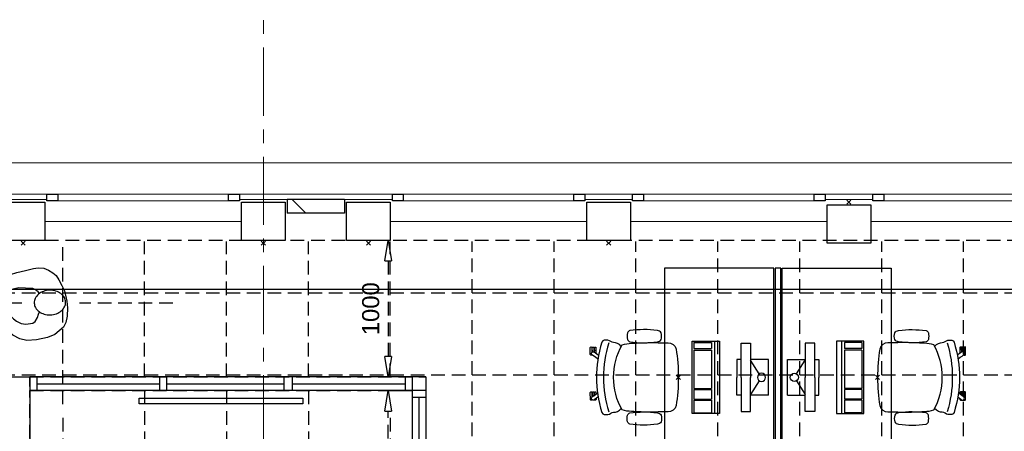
# Model space of a CAD drawing. Header units: millimetres. Extents: x 274596 to 660162, y 141333 to 298920.
# Tile 149 of 165: x 594737 to 601950, y 170107 to 173122. Entities that reach past the tile are written whole.
import ezdxf

# ---------------------------------------------------------------- set-up
doc = ezdxf.new("R2010")
doc.units = ezdxf.units.MM
doc.header["$LTSCALE"] = 400
doc.header["$PDMODE"] = 3
doc.header["$PDSIZE"] = 15
doc.linetypes.add('CENTER', pattern=[2, 1.25, -0.25, 0.25, -0.25])
doc.linetypes.add('HIDDEN', pattern=[0.375, 0.25, -0.125])
for name, color, linetype in [('-gd', 2, 'Continuous'), ('-ve', 2, 'HIDDEN'), ('inlay', 6, 'Continuous'), ('inr', 4, 'Continuous'), ('looplijnen', 8, 'HIDDEN'), ('plafond', 255, 'HIDDEN'), ('plat', 5, 'Continuous'), ('sona-s008_ip0', 7, 'Continuous'), ('stramien', 1, 'CENTER'), ('symbol', 1, 'Continuous'), ('timmerwerk-ge', 150, 'Continuous')]:
    doc.layers.add(name, color=color, linetype=linetype)
for name, color, linetype, lineweight in [('Buitenkozijnen', 140, 'Continuous', 15), ('mat-baksteen', 5, 'Continuous', 25), ('mat-beton (ihwg)', 5, 'Continuous', 25), ('None', 7, 'Continuous', 9)]:
    doc.layers.add(name, color=color, linetype=linetype, lineweight=lineweight)
doc.styles.get("Standard").update_dxf_attribs({"font": 'arial.ttf'})
doc.dimstyles.new('CAL-N1-050-25', dxfattribs={"dimscale": 50, "dimtxt": 2.5, "dimasz": 3, "dimexe": 1.5, "dimexo": 0, "dimgap": 0.3, "dimtad": 0, "dimdec": 4, "dimrnd": 1, "dimdsep": 46, "dimtxsty": 'Standard', "dimblk": 'CLOSED', "dimcen": 0, "dimdle": 1.25, "dimclrt": 249, "dimadec": 0, "dimazin": 0, "dimtfac": 0.9, "dimtdec": 4, "dimtix": 1, "dimtmove": 0, "dimatfit": 3, "dimldrblk": 'CLOSED', "dimfxl": 1, "dimtvp": 1, "dimtolj": 1, "dimtzin": 0, "dimarcsym": 0})

# ---------------------------------------------------------------- blocks, each defined once
blk = doc.blocks.new('Kolom 280x320')
at = {"layer": 'mat-beton (ihwg)', "lineweight": 25}
blk.add_lwpolyline([(-300, 160), (-20, 160), (-20, -160), (-300, -160)], close=True, dxfattribs=at)
at = {"layer": 'None', "color": 92, "linetype": 'Continuous', "lineweight": 5}
blk.add_point((0, 0), dxfattribs=at)
blk = doc.blocks.new('Gevelpui best 1410 (2D)')
at = {"layer": 'Buitenkozijnen', "lineweight": 15}
for p, q in [((-260, 0), (-260, -1410)), ((-260, 0), (-210, 0)), ((-210, 0), (-210, -1410)), ((-260, -1410), (-210, -1410))]:
    blk.add_line(p, q, dxfattribs=at)
at = {"layer": 'Buitenkozijnen', "color": 92, "lineweight": 25}
for points in [[(-260, 0), (-210, 0), (-210, -80), (-260, -80)], [(-260, -1330), (-210, -1330), (-210, -1410), (-260, -1410)]]:
    blk.add_lwpolyline(points, close=True, dxfattribs=at)
at = {"layer": 'None', "color": 43, "linetype": 'Continuous', "lineweight": 9}
blk.add_line((-410, 15), (-410, -1425), dxfattribs=at)
blk = doc.blocks.new('*X1679')
at = {"layer": 'None', "lineweight": 9}
blk.add_line((-3068.9, -28701.2), (-2968.9, -28601.2), dxfattribs=at)
blk = doc.blocks.new('_CLOSED')
at = {"color": 0, "linetype": 'ByBlock'}
for p, q in [((-1, 0.167), (0, 0)), ((-1, 0.167), (-1, -0.167)), ((0, 0), (-1, -0.167))]:
    blk.add_line(p, q, dxfattribs=at)
blk = doc.blocks.new('*D1717')
at = {"layer": '-ve', "color": 0, "lineweight": -2, "transparency": 16777216}
for p, q in [((156999.8, 27334.2), (157081.8, 27334.2)), ((157006.8, 23984.2), (157006.8, 27184.2)), ((156999.8, 23834.2), (157081.8, 23834.2))]:
    blk.add_line(p, q, dxfattribs=at)
at = {"layer": 'Defpoints', "color": 0, "transparency": 16777216}
for p in [(156999.8, 27334.2), (157006.8, 27334.2), (156999.8, 23834.2)]:
    blk.add_point(p, dxfattribs=at)
at = {"layer": '-ve', "color": 0, "lineweight": -2, "transparency": 16777216, "xscale": 150, "yscale": 150, "zscale": 150}
for p, rotation in [((157006.8, 27334.2), 90), ((157006.8, 23834.2), 270)]:
    blk.add_blockref('_CLOSED', p, dxfattribs=dict(at, rotation=rotation))
at = {"layer": '-ve', "color": 249, "transparency": 16777216, "insert": (156879.1, 25584.2), "char_height": 125, "attachment_point": 5, "rotation": 90}
blk.add_mtext('\\A1;3500', dxfattribs=at)
blk = doc.blocks.new('*D1718')
at = {"layer": '-ve', "color": 0, "lineweight": -2, "transparency": 16777216}
for p, q in [((157022.3, 28434.2), (156931.8, 28434.2)), ((157006.8, 28284.2), (157006.8, 27584.2)), ((157022.3, 27434.2), (156931.8, 27434.2))]:
    blk.add_line(p, q, dxfattribs=at)
at = {"layer": 'Defpoints', "color": 0, "transparency": 16777216}
for p in [(157022.3, 28434.2), (157006.8, 27434.2), (157022.3, 27434.2)]:
    blk.add_point(p, dxfattribs=at)
at = {"layer": '-ve', "color": 0, "lineweight": -2, "transparency": 16777216, "xscale": 150, "yscale": 150, "zscale": 150}
for p, rotation in [((157006.8, 28434.2), 90), ((157006.8, 27434.2), 270)]:
    blk.add_blockref('_CLOSED', p, dxfattribs=dict(at, rotation=rotation))
at = {"layer": '-ve', "color": 249, "transparency": 16777216, "insert": (156879.2, 27934.2), "char_height": 125, "attachment_point": 5, "rotation": 90}
blk.add_mtext('\\A1;1000', dxfattribs=at)
blk = doc.blocks.new('symb-ps03_b2')
blk.add_lwpolyline([(82.2, -333.7), (93.5, -323.3), (109.6, -304.5), (119.8, -284.7), (121.3, -230.8), (122.5, -183.8), (115.8, -150.4), (104.2, -98.4), (90.8, -52.2), (69, -24.8), (57.7, -13.2), (50.2, -0.9), (49.4, 8.5), (59.4, 13), (75.8, 8.9), (114.7, -1.3), (145.3, -16.6), (172.1, -41.1), (196.4, -77.8), (221.1, -122.2), (235.7, -169.2), (249.9, -232.3), (265.9, -290), (270.3, -324.8), (267.4, -365.4), (252.2, -399.3), (234.6, -432.8), (213.5, -457.5), (181.2, -475.4), (141, -499), (102.8, -516.9), (26.9, -533.5), (-23.3, -539.3), (-83.1, -537.5), (-129.9, -527.7), (-165.1, -510.7), (-191.8, -478.7), (-217.7, -447.5), (-240.8, -394), (-258.1, -313.4), (-261.7, -241.7), (-250.8, -189), (-222, -138.3), (-185.2, -93.4), (-169.5, -72.2), (-133.8, -53.9), (-107.1, -45.7), (-74.5, -10), (-56.5, 2.3), (-37.5, 6.7), (-23, 0.8), (-11.7, -12.6), (-10.5, -27.9), (-13.2, -49.2), (-22.6, -61.1), (-75.1, -114.5), (-104.5, -144.9), (-120.7, -165.7), (-138.4, -200.3), (-141.8, -234.1), (-134.6, -284.5), (-123.4, -302.1), (-94.4, -318.8), (-69, -327.2), (-51.7, -333)])
blk.add_lwpolyline([(-74.5, -413.3, 0.078796), (-66.1, -458.3, 0.088041), (-45.7, -493.9, 0.105312), (-14.5, -518.5, 0.121926), (19.1, -525.8, 0.121926), (52.3, -516.6, 0.105312), (82.1, -490.3, 0.088041), (100.3, -453.5, 0.078796), (106.2, -408.2, 0.078796), (97.7, -363.2, 0.088041), (77.4, -327.6, 0.105312), (46.2, -303, 0.121926), (12.5, -295.7, 0.121926), (-20.6, -304.9, 0.105312), (-50.4, -331.2, 0.088041), (-68.6, -368, 0.078796)], format="xyb", close=True)
blk = doc.blocks.new('symb-ps09_b2')
at = {"layer": 'looplijnen'}
for p, q in [((0, 935.4), (-58.2, 718.1)), ((0, 935.4), (58.2, 718.1)), ((-58.2, 718.1), (58.2, 718.1)), ((0, 95.2), (0, 718.1)), ((0, -1011), (0, -327.3))]:
    blk.add_line(p, q, dxfattribs=at)
at = {"layer": 'symbol'}
blk.add_blockref('symb-ps03_b2', (-11, 299.5), dxfattribs=at)
blk = doc.blocks.new('SONA-S008_B2')
at = {"layer": '-gd'}
blk.add_open_spline([(-253, -509.5), (-87.8, -560.2), (87.8, -560.2), (253, -509.5)], degree=3, dxfattribs=at)
for points in [[(-206.6, -15.8), (-79.4, 5.3), (79.6, 5.3), (206.6, -15.8)], [(-253, -73.9), (-253.4, -51.6), (-233.1, -20.2), (-206.6, -15.8)], [(206.6, -15.8), (233.1, -20.2), (253.4, -51.6), (253, -73.9)], [(-325.3, -126.1), (-337, -131.7), (-340.4, -140.8), (-342.5, -153.6)], [(-277.9, -126.1), (-287.8, -121.3), (-315.3, -121.3), (-325.3, -126.1)], [(-260.7, -153.6), (-262.7, -140.8), (-266.2, -131.7), (-277.9, -126.1)], [(-253, -272.1), (-257.1, -206.8), (-252.1, -139.2), (-253, -73.9)], [(253, -73.9), (252.1, -139.2), (257.1, -206.8), (253, -272.1)], [(260.6, -153.6), (262.7, -140.8), (266.2, -131.7), (277.9, -126.1)], [(277.9, -126.1), (287.8, -121.3), (315.3, -121.3), (325.3, -126.1)], [(325.3, -126.1), (337, -131.7), (340.4, -140.8), (342.5, -153.6)], [(-342.5, -153.6), (-353.5, -221.1), (-351.5, -287.6), (-342.5, -355.4)], [(-260.7, -355.4), (-251.6, -287.6), (-249.7, -221.1), (-260.7, -153.6)], [(260.6, -355.4), (251.6, -287.6), (249.7, -221.1), (260.6, -153.6)], [(342.5, -153.6), (353.4, -221.1), (351.5, -287.6), (342.5, -355.4)], [(-238.9, -411.5), (-253, -365.7), (-250.2, -318.7), (-253, -272.1)], [(253, -272.1), (250.2, -318.7), (253, -365.7), (238.9, -411.5)], [(-342.5, -355.4), (-341.5, -363), (-333.6, -369.9), (-326.1, -371.8)], [(-277, -371.8), (-269.5, -369.9), (-261.7, -363), (-260.7, -355.4)], [(-250.7, -332.5), (-253.1, -331.7), (-255.4, -330.9), (-257.6, -330.2)], [(-255.2, -303.9), (-254.1, -304.3), (-252.9, -304.7), (-251.7, -305.1)], [(256.9, -323.2), (255, -323.8), (253.1, -324.4), (251, -325.1)], [(251.9, -297.7), (252.9, -297.4), (253.8, -297.1), (254.7, -296.8)], [(277, -371.8), (269.5, -369.9), (261.7, -363), (260.6, -355.4)], [(342.5, -355.4), (341.5, -363), (333.6, -369.9), (326.1, -371.8)], [(-326.1, -371.8), (-310.3, -375.7), (-292.8, -375.7), (-277, -371.8)], [(-227.3, -418.1), (-247.1, -436.6), (-255.7, -455.2), (-255.5, -473.7)], [(238.9, -411.5), (95.4, -494.5), (-95.5, -494.5), (-238.9, -411.5)], [(255.5, -473.7), (255.7, -455.2), (247.1, -436.6), (227.3, -418.1)], [(326.1, -371.8), (310.3, -375.7), (292.8, -375.7), (277, -371.8)], [(-255.5, -473.7), (-255.4, -489), (-270.3, -500.1), (-272.1, -515.2)], [(272.1, -515.2), (270.3, -500.1), (255.4, -489), (255.5, -473.7)], [(-272.1, -515.2), (-274.4, -533.8), (-273.7, -555.7), (-258.6, -560.1)], [(-258.6, -560.1), (-77.4, -613.6), (78.8, -613.6), (258.6, -560.1)], [(258.6, -560.1), (273.7, -555.6), (274.4, -533.8), (272.1, -515.2)], [(-222.5, -641.1), (-222.5, -641.1), (-222.4, -632.9), (-222.4, -632.9)], [(-218.8, -644.8), (-220.8, -644.8), (-222.5, -643.1), (-222.5, -641.1)], [(-222.4, -606.9), (-222.4, -604.9), (-220.7, -603.3), (-218.7, -603.3)], [(-222.4, -615.1), (-222.4, -615.1), (-222.4, -606.9), (-222.4, -606.9)], [(-218.8, -615.1), (-218.8, -615.1), (-222.4, -615.1), (-222.4, -615.1)], [(-222.4, -629.9), (-222.4, -629.9), (-222.4, -618.1), (-222.4, -618.1)], [(-222.4, -618.1), (-222.4, -618.1), (-198.5, -618.1), (-198.5, -618.1)], [(-198.6, -630), (-198.6, -630), (-222.4, -629.9), (-222.4, -629.9)], [(-222.4, -632.9), (-222.4, -632.9), (-218.8, -632.9), (-218.8, -632.9)], [(-198.5, -615.1), (-198.5, -615.1), (-218.8, -615.1), (-218.8, -615.1)], [(-218.8, -632.9), (-218.8, -632.9), (-198.6, -633), (-198.6, -633)], [(-166.5, -644.9), (-166.5, -644.9), (-218.8, -644.8), (-218.8, -644.8)], [(-218.7, -603.3), (-218.7, -603.3), (-192, -603.3), (-176.8, -603.3)], [(-198.6, -633), (-198.6, -633), (-198.6, -630), (-198.6, -630)], [(-198.6, -630), (-198.6, -630), (-186.7, -630), (-186.7, -630)], [(-198.6, -633), (-198.6, -633), (-186.7, -633), (-186.7, -633)], [(-198.5, -618.1), (-198.5, -618.1), (-198.5, -615.1), (-198.5, -615.1)], [(-198.5, -615.1), (-198.5, -615.1), (-186.7, -615.2), (-186.7, -615.2)], [(-198.5, -618.1), (-198.5, -618.1), (-189.1, -618.2), (-187.1, -618.2)], [(-182.7, -633.4), (-188.4, -629.2), (-189.7, -621.1), (-185.5, -615.4)], [(-185.4, -615.2), (-186.2, -615.2), (-186.7, -615.2), (-186.7, -615.2)], [(-186.7, -615.2), (-186.7, -615.2), (-186.7, -616.4), (-186.7, -617.3)], [(-185.9, -630), (-186.4, -630), (-186.7, -630), (-186.7, -630)], [(-186.7, -630), (-186.7, -630), (-186.7, -633), (-186.7, -633)], [(-186.7, -633), (-186.7, -633), (-185.3, -633), (-183.1, -633)], [(-185.5, -615.4), (-185.5, -615.4), (-176.5, -602.9), (-162.6, -583.8)], [(-164.7, -630.5), (-168.8, -636.2), (-176.9, -637.5), (-182.7, -633.4)], [(-182.7, -633.4), (-182.7, -633.4), (-182.7, -633.4), (-182.7, -633.4)], [(-167.1, -633), (-166.7, -633), (-166.5, -633), (-166.5, -633)], [(-166.5, -633), (-166.5, -633), (-162.9, -633.1), (-162.9, -633.1)], [(-162.9, -641.3), (-162.9, -643.3), (-164.5, -644.9), (-166.5, -644.9)], [(-134.5, -588.9), (-152.4, -613.6), (-164.7, -630.5), (-164.7, -630.5)], [(-162.8, -630.1), (-162.8, -630.1), (-163.4, -630.1), (-164.4, -630)], [(-162.9, -633.1), (-162.9, -633.1), (-162.9, -641.3), (-162.9, -641.3)], [(-162.8, -628), (-162.8, -629.2), (-162.8, -630.1), (-162.8, -630.1)], [(106.4, -606.6), (106.4, -604.6), (108, -603), (110, -603)], [(106.4, -614.8), (106.4, -614.8), (106.4, -606.6), (106.4, -606.6)], [(110.1, -614.8), (110.1, -614.8), (106.4, -614.8), (106.4, -614.8)], [(106.4, -629.7), (106.4, -629.7), (106.4, -617.8), (106.4, -617.8)], [(106.4, -617.8), (106.4, -617.8), (130.3, -617.8), (130.3, -617.8)], [(130.3, -629.6), (130.3, -629.6), (106.4, -629.7), (106.4, -629.7)], [(106.4, -640.9), (106.4, -640.9), (106.4, -632.7), (106.4, -632.7)], [(106.4, -632.7), (106.4, -632.7), (110.1, -632.7), (110.1, -632.7)], [(110.1, -644.5), (108.1, -644.5), (106.5, -642.9), (106.4, -640.9)], [(110, -603), (110, -603), (115.6, -603), (123.1, -603)], [(130.3, -614.8), (130.3, -614.8), (110.1, -614.8), (110.1, -614.8)], [(110.1, -632.7), (110.1, -632.7), (130.3, -632.6), (130.3, -632.6)], [(162.4, -644.4), (162.4, -644.4), (110.1, -644.5), (110.1, -644.5)], [(143.1, -630.4), (143.1, -630.4), (131.8, -614.9), (115.2, -592)], [(130.3, -617.8), (130.3, -617.8), (130.3, -614.8), (130.3, -614.8)], [(130.3, -614.8), (130.3, -614.8), (130.9, -614.8), (131.7, -614.8)], [(130.3, -617.8), (130.3, -617.8), (131.9, -617.8), (133.9, -617.8)], [(130.3, -632.6), (130.3, -632.6), (130.3, -629.6), (130.3, -629.6)], [(130.3, -629.6), (130.3, -629.6), (142.1, -629.6), (142.1, -629.6)], [(130.3, -632.6), (130.3, -632.6), (142.2, -632.6), (142.2, -632.6)], [(142.5, -629.6), (142.3, -629.6), (142.1, -629.6), (142.1, -629.6)], [(142.1, -629.6), (142.1, -629.6), (142.2, -632.6), (142.2, -632.6)], [(142.2, -632.6), (142.2, -632.6), (143.3, -632.6), (145.1, -632.6)], [(161.1, -633.2), (155.3, -637.4), (147.2, -636.1), (143.1, -630.4)], [(143.7, -587.5), (156, -604.4), (163.9, -615.2), (163.9, -615.2)], [(154.9, -602.9), (159.4, -602.9), (162.3, -602.9), (162.3, -602.9)], [(163.9, -615.2), (168.1, -621), (166.8, -629.1), (161.1, -633.2)], [(161.1, -633.2), (161.1, -633.2), (161.1, -633.2), (161.1, -633.2)], [(161.8, -632.6), (162.2, -632.6), (162.4, -632.6), (162.4, -632.6)], [(162.3, -602.9), (164.4, -602.9), (166, -604.6), (166, -606.6)], [(162.4, -632.6), (162.4, -632.6), (166, -632.6), (166, -632.6)], [(166, -640.8), (166, -642.8), (164.4, -644.4), (162.4, -644.4)], [(166, -614.8), (166, -614.8), (164.6, -614.8), (163.5, -614.8)], [(166, -629.6), (166, -629.6), (165.4, -629.6), (164.4, -629.6)], [(165.3, -617.8), (165.8, -617.8), (166, -617.8), (166, -617.8)], [(166, -606.6), (166, -606.6), (166, -614.8), (166, -614.8)], [(166, -617.8), (166, -617.8), (166, -618.6), (166, -619.9)], [(166, -625.7), (166, -627.8), (166, -629.6), (166, -629.6)], [(166, -632.6), (166, -632.6), (166, -640.8), (166, -640.8)]]:
    blk.add_open_spline(points, degree=3)
at = {"layer": 'sona-s008_ip0'}
blk.add_point((0, 0), dxfattribs=at)
blk = doc.blocks.new('SYMB-CMP4_B2')
for p, q in [((-130, 558.1), (130, 558.1)), ((-130, 558.1), (-130, 428.1)), ((130, 558.1), (130, 428.1)), ((-25.3, 491.9), (-125, 428.1)), ((25.3, 491.9), (125, 428.1)), ((-250, 358.1), (-250, 428.1)), ((-250, 428.1), (0, 428.1)), ((250, 428.1), (0, 428.1)), ((250, 358.1), (250, 428.1)), ((0, 358.1), (-250, 358.1)), ((-130, 358.1), (-130, 328.1)), ((-130, 328.1), (0, 328.1)), ((0, 358.1), (250, 358.1)), ((130, 328.1), (0, 328.1)), ((130, 358.1), (130, 328.1)), ((265, 200), (-265, 200)), ((-265, 200), (-265, 0)), ((265, 162.9), (-265, 162.9)), ((265, 0), (265, 200)), ((-166.8, 141.5), (-259.7, 141.5)), ((-259.7, 12.9), (-259.7, 141.5)), ((-166.8, 12.9), (-166.8, 141.5)), ((-88, 141.5), (-159.1, 141.5)), ((-159.1, 12.9), (-159.1, 141.5)), ((-88, 12.9), (-88, 141.5)), ((200.4, 141.5), (-81.5, 141.5)), ((-81.5, 12.9), (-81.5, 141.5)), ((200.4, 12.9), (200.4, 141.5)), ((254.7, 141.5), (212.3, 141.5)), ((212.3, 12.9), (212.3, 141.5)), ((254.7, 12.9), (254.7, 141.5)), ((-265, 0), (265, 0)), ((-166.8, 12.9), (-259.7, 12.9)), ((-88, 12.9), (-159.1, 12.9)), ((200.4, 12.9), (-81.5, 12.9)), ((254.7, 12.9), (212.3, 12.9))]:
    blk.add_line(p, q)
blk.add_circle((0, 508.1), 30)
blk = doc.blocks.new('plat02')
at = {"layer": 'Buitenkozijnen', "color": 43, "linetype": 'Continuous', "lineweight": 9, "flags": 128}
blk.add_lwpolyline([(175, 15718.78315), (175, 15738.78315), (27490, 15738.78315), (27490, 15508.82378)], dxfattribs=at)
at = {"layer": 'Buitenkozijnen', "lineweight": 15}
for points in [[(19185, 15468.78315), (19185, 15508.82378), (19535, 15508.82378), (19535, 15468.78315)], [(20945, 15468.78315), (20945, 15508.82378), (22065, 15508.82378), (22065, 15468.78315)], [(23475, 15468.78315), (23475, 15508.82378), (23825, 15508.82378), (23825, 15468.78315)], [(25235, 15468.78315), (25235, 15508.82378), (25585, 15508.82378), (25585, 15468.78315)]]:
    blk.add_lwpolyline(points, close=True, dxfattribs=at)
at = {"layer": 'inlay'}
blk.add_line((27120, 14808.82378), (8850, 14808.82378), dxfattribs=at)
at = {"layer": 'inr'}
for points in [[(24860, 13366.10944), (24860, 14966.10944), (24060, 14966.10944), (24060, 13366.10944)], [(24870, 14966.10944), (24870, 13366.10944), (24910, 13366.10944), (24910, 14966.10944)], [(24920, 13366.10944), (24920, 14966.10944), (25720, 14966.10944), (25720, 13366.10944)], [(21410, 13973.14144), (20210, 13973.14144), (20210, 14013.14144), (21410, 14013.14144)]]:
    blk.add_lwpolyline(points, close=True, dxfattribs=at)
at = {"layer": 'mat-baksteen', "lineweight": 25}
for p, q in [((21295, 15468.78315), (21295, 15368.78315)), ((21715, 15468.78315), (21295, 15468.78315)), ((21715, 15468.78315), (21715, 15368.78315)), ((21715, 15368.78315), (21295, 15368.78315))]:
    blk.add_line(p, q, dxfattribs=at)
at = {"layer": 'plat'}
for p, q in [((19310, 14168.78315), (19410, 14168.78315)), ((19410, 14098.78315), (19410, 14168.78315)), ((19410, 14098.78315), (19410, 14168.78315)), ((19410, 14168.78315), (19410, 10468.78315)), ((22310, 14168.78315), (19410, 14168.78315)), ((19410, 14168.78315), (19436, 14168.78315)), ((19460, 14168.78315), (19460, 14068.78315)), ((20360, 14168.78315), (20360, 14068.78315)), ((20410, 14168.78315), (20410, 14068.78315)), ((21270, 14168.78315), (21270, 14068.78315)), ((21330, 14168.78315), (21330, 14068.78315)), ((22160, 14168.78315), (22160, 14068.78315)), ((22210, 14168.78315), (22210, 10568.78315)), ((22310, 14168.78315), (22310, 10468.78315)), ((22310, 14068.78315), (19410, 14068.78315)), ((19460, 14118.78315), (20360, 14118.78315)), ((20410, 14118.78315), (21270, 14118.78315)), ((21330, 14118.78315), (22160, 14118.78315)), ((22310, 14018.78315), (22210, 14018.78315)), ((22260, 14018.78315), (22260, 13093.78315))]:
    blk.add_line(p, q, dxfattribs=at)
at = {"layer": 'stramien', "lineweight": 0}
blk.add_line((21120, 1682.60642), (21120, 16786.24197), dxfattribs=at)
at = {"layer": 'Buitenkozijnen', "color": 7, "rotation": 90}
for p in [(19535, 15718.78315), (22065, 15718.78315), (23825, 15718.78315), (25585, 15718.78315)]:
    blk.add_blockref('Gevelpui best 1410 (2D)', p, dxfattribs=at)
at = {"layer": 'inr', "rotation": 270}
blk.add_blockref('SONA-S008_B2', (24160, 14166.10944), dxfattribs=at)
at = {"layer": 'inr', "xscale": -1, "rotation": 90}
blk.add_blockref('SONA-S008_B2', (25620, 14166.10944), dxfattribs=at)
at = {"layer": 'mat-baksteen', "rotation": 90}
blk.add_blockref('*X1679', (-7270, 18437.72378), dxfattribs=at)
at = {"layer": 'mat-beton (ihwg)', "color": 7}
for p, rotation in [((23650, 15148.78315), 270), ((25410, 15448.78315), 90)]:
    blk.add_blockref('Kolom 280x320', p, dxfattribs=dict(at, rotation=rotation))
at = {"layer": 'None', "color": 7, "rotation": 270}
for p in [(19360, 15148.78315), (21120, 15148.78315), (21890, 15148.78315)]:
    blk.add_blockref('Kolom 280x320', p, dxfattribs=at)
at = {"layer": 'symbol', "rotation": 90}
for name, p in [('symb-ps09_b2', (19445.42926, 14709.26583)), ('SYMB-CMP4_B2', (25518.5113, 14166.10944))]:
    blk.add_blockref(name, p, dxfattribs=at)
at = {"layer": 'symbol', "xscale": -1, "rotation": 270}
blk.add_blockref('SYMB-CMP4_B2', (24261.4887, 14166.10944), dxfattribs=at)
at = {"layer": '-ve'}
for p1, p2, distance, picture, middle in [((22050, 15168.78315), (22050, 14168.78315), -15.46339, '*D1718', (21906.89336, 14668.78315)), ((22027.55317, 10568.78315), (22027.55317, 14068.78315), -6.98344, '*D1717', (21906.80809, 12318.78315))]:
    dim = blk.add_aligned_dim(p1=p1, p2=p2, distance=distance, dimstyle='CAL-N1-050-25', dxfattribs=at)
    dim.commit()
    dim.dimension.update_dxf_attribs({"geometry": picture, "text_midpoint": middle, "insert": (-134972.26676, -13265.39602)})

msp = doc.modelspace()

# ---------------------------------------------------------------- linework, layer by layer
at = {"layer": 'plafond'}
for p, q in [((595051.74537, 170304.52899), (595051.74537, 171496.52899)), ((595651.74537, 170504.52899), (595651.74537, 171496.52899)), ((596251.74537, 170504.52899), (596251.74537, 171496.52899)), ((596851.74537, 170504.52899), (596851.74537, 171496.52899)), ((597451.74537, 170504.52899), (597451.74537, 171496.52899)), ((598051.74537, 168121.52899), (598051.74537, 171496.52899)), ((598651.74537, 168121.52899), (598651.74537, 171496.52899)), ((599251.74537, 168121.52899), (599251.74537, 171496.52899)), ((599851.74537, 168121.52899), (599851.74537, 171496.52899)), ((600451.74537, 168121.52899), (600451.74537, 171496.52899)), ((601051.74537, 168121.52899), (601051.74537, 171496.52899)), ((601651.74537, 168121.52899), (601651.74537, 171496.52899)), ((584251.74537, 171121.52899), (602521.74537, 171121.52899)), ((584251.74537, 170521.52899), (602521.74537, 170521.52899)), ((594811.74537, 170404.52899), (597611.74537, 170404.52899)), ((595651.74537, 170404.52899), (595651.74537, 167004.52899)), ((596251.74537, 170404.52899), (596251.74537, 167004.52899)), ((596851.74537, 170404.52899), (596851.74537, 167004.52899)), ((595051.74537, 170204.52899), (595051.74537, 167004.52899)), ((597451.74537, 170204.52899), (597451.74537, 167004.52899))]:
    msp.add_line(p, q, dxfattribs=at)
msp.add_lwpolyline([(597711.74537, 168121.52899), (602521.74537, 168121.52899), (602521.74537, 171504.52899), (584201.74537, 171504.52899), (584201.74537, 168121.52899), (584251.74537, 168121.52899)], dxfattribs=at)
for points in [[(591811.74537, 170504.52899), (597711.74537, 170504.52899), (597711.74537, 166804.52899), (591811.74537, 166804.52899)], [(594811.74537, 170404.52899), (597611.74537, 170404.52899), (597611.74537, 166904.52899), (594811.74537, 166904.52899)]]:
    msp.add_lwpolyline(points, close=True, dxfattribs=at)

# ---------------------------------------------------------------- block references
at = {"layer": 'timmerwerk-ge'}
msp.add_blockref('plat02', (575401.74537, 156335.74585), dxfattribs=at)

doc.saveas('drawing.dxf')
